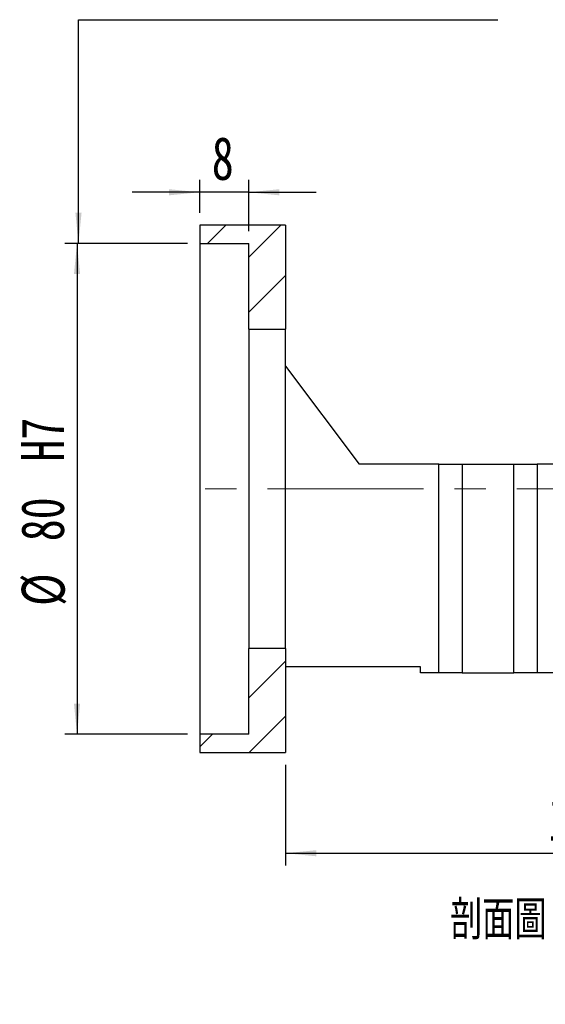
# Model space of a CAD drawing. Header units: millimetres. Extents: x 23 to 283, y 8 to 201.
# Tile 4 of 9: x 190 to 233, y 8 to 88. Entities that reach past the tile are written whole.
import ezdxf

# ---------------------------------------------------------------- set-up
doc = ezdxf.new("R2010")
doc.units = ezdxf.units.MM
doc.linetypes.add('CENTERX2', pattern=[20.32, 12.7, -2.54, 2.54, -2.54])
doc.layers.add('FORMAT', color=7, linetype='Continuous')
doc.styles.add('SLDTEXTSTYLE0', font='TXT', dxfattribs={"width": 0.75})
doc.styles.add('SLDTEXTSTYLE1', font='TXT', dxfattribs={"width": 0.75, "bigfont": 'bigfont'})
doc.dimstyles.new('SLDDIMSTYLE3', dxfattribs={"dimtxt": 3.5, "dimasz": 2.5, "dimexe": 0, "dimexo": 0.0625, "dimgap": 0.875, "dimtad": 1, "dimlfac": 2, "dimrnd": 1e-09, "dimzin": 12, "dimdsep": 46, "dimtxsty": 'SLDTEXTSTYLE0', "dimsah": 1, "dimcen": 0.09, "dimadec": 0, "dimazin": 3, "dimtfac": 1, "dimtofl": 0, "dimtmove": 0, "dimatfit": 3, "dimfxl": 0, "dimfrac": 2, "dimtolj": 1, "dimtzin": 12, "dimarcsym": 0})
doc.dimstyles.new('SLDDIMSTYLE5', dxfattribs={"dimtxt": 3.5, "dimasz": 2.5, "dimexe": 0, "dimexo": 0.0625, "dimgap": 0.875, "dimtad": 1, "dimlfac": 2, "dimrnd": 1e-09, "dimzin": 12, "dimdsep": 46, "dimtxsty": 'SLDTEXTSTYLE0', "dimsah": 1, "dimcen": 0.09, "dimadec": 0, "dimazin": 3, "dimtfac": 1, "dimtmove": 0, "dimatfit": 0, "dimfxl": 0, "dimfrac": 2, "dimtolj": 1, "dimtzin": 12, "dimarcsym": 0})
doc.dimstyles.new('SLDDIMSTYLE7', dxfattribs={"dimtxt": 3.5, "dimasz": 2.5, "dimexe": 0, "dimexo": 0.0625, "dimgap": 0.875, "dimtad": 1, "dimlfac": 2, "dimrnd": 1e-09, "dimzin": 12, "dimdsep": 46, "dimtxsty": 'SLDTEXTSTYLE0', "dimsah": 1, "dimcen": 0.09, "dimadec": 0, "dimazin": 3, "dimtfac": 1, "dimtofl": 0, "dimtmove": 0, "dimatfit": 3, "dimfxl": 0, "dimfrac": 2, "dimtolj": 1, "dimarcsym": 0})

# ---------------------------------------------------------------- blocks, each defined once
blk = doc.blocks.new('_D_16')
at = {"layer": 'FORMAT', "color": 7}
for p, q in [((261.838, 34.26), (261.838, 19.562)), ((211.338, 27.76), (211.338, 19.562)), ((211.338, 20.562), (261.838, 20.562))]:
    blk.add_line(p, q, dxfattribs=at)
for points in [[(211.338, 20.562), (213.838, 20.312), (213.838, 20.812)], [(261.838, 20.562), (259.338, 20.812), (259.338, 20.312)]]:
    blk.add_solid(points, dxfattribs=at)
at = {"layer": 'FORMAT', "color": 7, "insert": (232.747, 25.074), "char_height": 3.5, "attachment_point": 1, "style": 'SLDTEXTSTYLE0'}
blk.add_mtext('101', dxfattribs=at)
blk = doc.blocks.new('_D_18')
at = {"layer": 'FORMAT', "color": 7}
for p, q in [((204.338, 72.76), (204.338, 75.43)), ((208.338, 71.26), (208.338, 75.43)), ((204.338, 74.43), (198.838, 74.43)), ((208.338, 74.43), (204.338, 74.43)), ((208.338, 74.43), (213.838, 74.43))]:
    blk.add_line(p, q, dxfattribs=at)
for points in [[(204.338, 74.43), (201.838, 74.68), (201.838, 74.18)], [(208.338, 74.43), (210.838, 74.18), (210.838, 74.68)]]:
    blk.add_solid(points, dxfattribs=at)
at = {"layer": 'FORMAT', "color": 7, "insert": (205.325, 78.941), "char_height": 3.5, "attachment_point": 1, "style": 'SLDTEXTSTYLE0'}
blk.add_mtext('8', dxfattribs=at)
blk = doc.blocks.new('_D_19')
at = {"layer": 'FORMAT', "color": 7}
for p, q in [((203.338, 70.26), (193.338, 70.26)), ((194.338, 70.26), (194.338, 30.26)), ((203.338, 30.26), (193.338, 30.26))]:
    blk.add_line(p, q, dxfattribs=at)
for points in [[(194.338, 70.26), (194.088, 67.76), (194.588, 67.76)], [(194.338, 30.26), (194.588, 32.76), (194.088, 32.76)]]:
    blk.add_solid(points, dxfattribs=at)
at = {"layer": 'FORMAT', "color": 7, "char_height": 3.5, "attachment_point": 1, "rotation": 90, "style": 'SLDTEXTSTYLE0'}
for s, insert in [('H7', (189.773, 52.477)), ('80', (189.773, 45.992)), ('%%c', (189.826, 40.714))]:
    blk.add_mtext(s, dxfattribs=dict(at, insert=insert))

msp = doc.modelspace()

# ---------------------------------------------------------------- hatches: boundary and pattern name
at = {"layer": 'FORMAT', "linetype": 'Continuous', "lineweight": 18}
h = msp.add_hatch(dxfattribs=at)
h.set_pattern_fill('ANSI31', color=256, style=0)
h.paths.add_polyline_path([(211.33772321, 63.25974621), (211.33772321, 71.75974621), (204.33772321, 71.75974621), (204.33772321, 70.25974621), (208.33772321, 70.25974621), (208.33772321, 63.25974621)], flags=0)
h = msp.add_hatch(dxfattribs=at)
h.set_pattern_fill('ANSI31', color=256, style=0)
h.paths.add_polyline_path([(211.33772321, 28.75974621), (211.33772321, 37.25974621), (208.33772321, 37.25974621), (208.33772321, 30.25974621), (204.33772321, 30.25974621), (204.33772321, 28.75974621)], flags=0)

# ---------------------------------------------------------------- linework, layer by layer
at = {"color": 7, "linetype": 'Continuous', "lineweight": 25}
for p, q in [((204.33772452, 71.75974694), (204.33772452, 70.25974577)), ((211.3377238, 71.75974694), (204.33772452, 71.75974694)), ((211.3377238, 71.75974694), (211.3377238, 63.25974648)), ((204.33772452, 70.25974577), (208.33772145, 70.25974577)), ((204.33772452, 70.25974577), (204.33772452, 30.25974666)), ((208.33772145, 63.25974648), (208.33772145, 70.25974577)), ((208.33772145, 63.25974648), (211.3377238, 63.25974648)), ((208.33772145, 63.25974648), (208.33772145, 37.25974595)), ((211.3377238, 37.25974595), (211.3377238, 63.25974648)), ((211.3377238, 60.25974599), (217.33772479, 52.25974631)), ((223.83772306, 52.25974631), (217.33772479, 52.25974631)), ((223.83772306, 35.25974655), (223.83772306, 52.25974631)), ((223.83772306, 52.25974631), (225.72007499, 52.25974631)), ((225.72007499, 52.25974631), (225.72007499, 35.25974655)), ((225.72007499, 52.25974631), (229.95537057, 52.25974631)), ((229.95537057, 35.25974655), (229.95537057, 52.25974631)), ((229.95537057, 52.25974631), (231.83772251, 52.25974631)), ((231.83772251, 52.25974631), (231.83772251, 35.25974655)), ((236.33762359, 52.25974631), (231.83772251, 52.25974631)), ((208.33772145, 30.25974666), (208.33772145, 37.25974595)), ((211.3377238, 37.25974595), (208.33772145, 37.25974595)), ((211.3377238, 37.25974595), (211.3377238, 28.75974548)), ((222.33772374, 35.75974663), (211.3377238, 35.75974663)), ((222.33772374, 35.25974655), (222.33772374, 35.75974663)), ((223.83772306, 35.25974655), (222.33772374, 35.25974655)), ((225.72007499, 35.25974655), (223.83772306, 35.25974655)), ((225.72007499, 35.25974655), (229.95537057, 35.25974655)), ((231.83772251, 35.25974655), (229.95537057, 35.25974655)), ((244.33772363, 35.25974655), (231.83772251, 35.25974655)), ((204.33772452, 30.25974666), (204.33772452, 28.75974548)), ((208.33772145, 30.25974666), (204.33772452, 30.25974666)), ((204.33772452, 28.75974548), (211.3377238, 28.75974548))]:
    msp.add_line(p, q, dxfattribs=at)
at = {"layer": 'FORMAT', "color": 7}
for p, q in [((194.45514187, 70.25974621), (194.46588564, 88.49445356)), ((194.46588564, 88.49445356), (228.64898125, 88.49445356))]:
    msp.add_line(p, q, dxfattribs=at)
at = {"layer": 'FORMAT', "color": 7, "linetype": 'CENTERX2', "lineweight": 18}
msp.add_line((263.20845333, 50.25974621), (202.33772321, 50.25974621), dxfattribs=at)
at = {"layer": 'FORMAT', "color": 7}
msp.add_solid([(194.45514187, 70.25974621), (194.70661481, 72.75959848), (194.2066149, 72.75989308)], dxfattribs=at)

# ---------------------------------------------------------------- texts
at = {"layer": 'FORMAT', "insert": (233.30666789, 16.71691338), "char_height": 3.175, "attachment_point": 2, "style": 'SLDTEXTSTYLE1'}
msp.add_mtext('\\M+19655\\M+196CA\\M+19AA4 N-N', dxfattribs=at)

# ---------------------------------------------------------------- dimensions: what is measured, and where the dimension line sits
at = {"layer": 'FORMAT', "color": 7}
dim = msp.add_linear_dim(base=(204.33772321, 74.42976175), p1=(208.33772321, 70.25974621), p2=(204.33772321, 71.75974621), dimstyle='SLDDIMSTYLE5', dxfattribs=at)
dim.commit()
dim.dimension.update_dxf_attribs({"geometry": '_D_18', "text_midpoint": (206.61767807, 74.42976175), "dimtype": 160})
dim = msp.add_linear_dim(base=(194.33772321, 30.25974621), p1=(204.33772321, 70.25974621), p2=(204.33772321, 30.25974621), angle=90, text='%%c<>H7', dimstyle='SLDDIMSTYLE7', dxfattribs=at)
dim.commit()
dim.dimension.update_dxf_attribs({"geometry": '_D_19', "text_midpoint": (194.33772321, 49.47286929), "dimtype": 160})
dim = msp.add_linear_dim(base=(261.83772321, 20.56220359), p1=(211.33772321, 28.75974621), p2=(261.83772321, 35.25974621), angle=0, dimstyle='SLDDIMSTYLE3', dxfattribs=at)
dim.commit()
dim.dimension.update_dxf_attribs({"geometry": '_D_16', "text_midpoint": (236.62625739, 20.56220359), "dimtype": 160})

doc.saveas('drawing.dxf')
